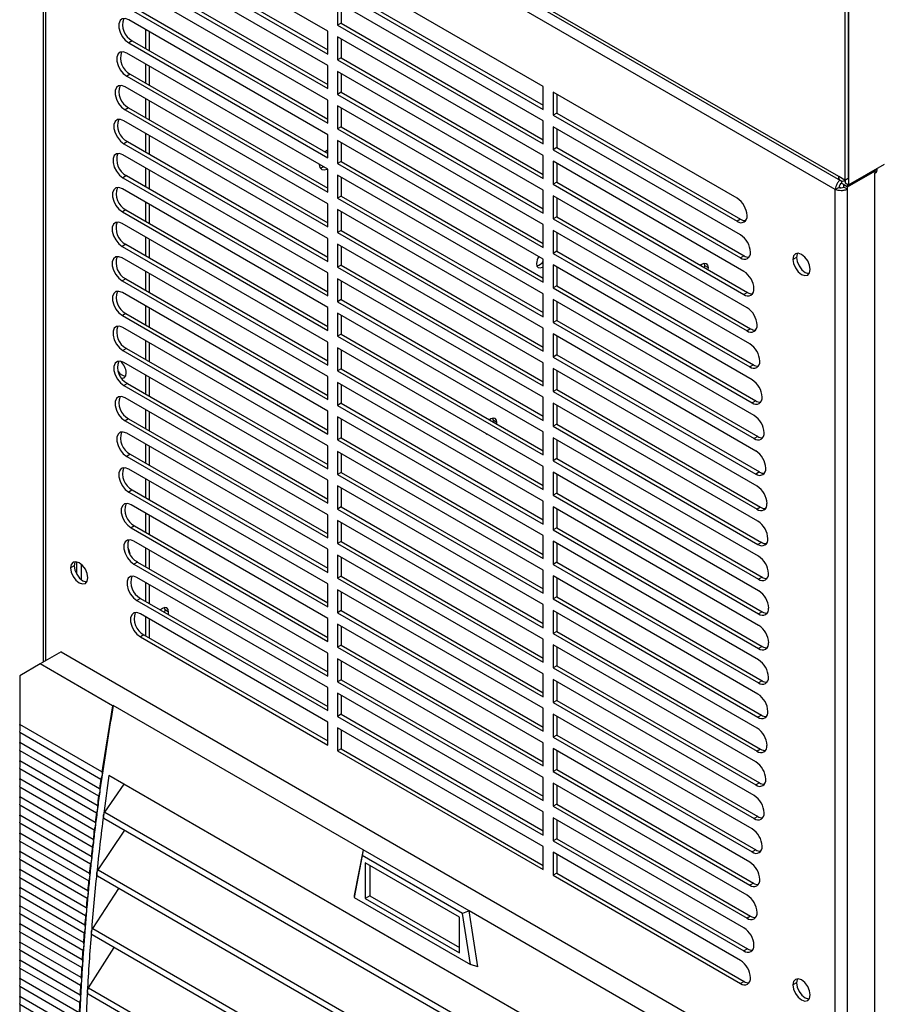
# Model space of a CAD drawing. Header units: millimetres. Extents: x 0 to 1956, y 0 to 1511.
# Tile 11 of 14: x 1628 to 1763, y 1078 to 1234. Entities that reach past the tile are written whole.
import ezdxf

# ---------------------------------------------------------------- set-up
doc = ezdxf.new("R2010")
doc.units = ezdxf.units.MM
doc.header["$LTSCALE"] = 7

msp = doc.modelspace()

# ---------------------------------------------------------------- linework, layer by layer
for p, q in [((1756.98, 1208.82), (1631.55, 1281.22)), ((1631.83, 1280.6), (1757.26, 1208.19)), ((1631.6, 1279.25), (1631.6, 1132.31)), ((1756.44, 1206.81), (1631.99, 1278.65)), ((1631.99, 1278.65), (1631.99, 1132.53)), ((1676.45, 1231.76), (1646.38, 1249.12)), ((1646.95, 1245.82), (1676.45, 1228.78)), ((1646.38, 1245.49), (1676.45, 1228.13)), ((1676.45, 1226.32), (1645.89, 1243.96)), ((1710.41, 1223.04), (1678.02, 1241.74)), ((1645.89, 1240.33), (1676.45, 1222.69)), ((1646.46, 1240.65), (1676.45, 1223.34)), ((1676.45, 1220.87), (1645.46, 1238.76)), ((1678.02, 1238.11), (1710.41, 1219.41)), ((1678.59, 1238.44), (1710.41, 1220.07)), ((1757.94, 1238.79), (1757.94, 1208.26)), ((1758.5, 1239.12), (1758.5, 1208.59)), ((1758.55, 1239.15), (1758.55, 1207.51)), ((1645.46, 1235.13), (1676.45, 1217.24)), ((1646.03, 1235.46), (1676.45, 1217.89)), ((1678.02, 1236.3), (1678.02, 1232.67)), ((1710.41, 1217.6), (1678.02, 1236.3)), ((1678.59, 1235.97), (1678.59, 1232.99)), ((1676.45, 1215.43), (1645.09, 1233.53)), ((1647.74, 1232), (1647.74, 1229.03)), ((1678.59, 1232.99), (1678.02, 1232.67)), ((1678.02, 1232.67), (1710.41, 1213.97)), ((1678.59, 1232.99), (1710.41, 1214.62)), ((1648.3, 1231.68), (1648.3, 1228.7)), ((1676.45, 1228.13), (1676.45, 1231.76)), ((1678.02, 1230.85), (1678.02, 1227.22)), ((1710.41, 1212.16), (1678.02, 1230.85)), ((1678.59, 1230.53), (1678.59, 1227.55)), ((1645.66, 1230.23), (1645.09, 1229.9)), ((1645.09, 1229.9), (1676.45, 1211.8)), ((1645.66, 1230.23), (1676.45, 1212.45)), ((1676.45, 1209.98), (1644.78, 1228.27)), ((1678.59, 1227.55), (1678.02, 1227.22)), ((1678.02, 1227.22), (1710.41, 1208.53)), ((1678.59, 1227.55), (1710.41, 1209.18)), ((1647.74, 1226.56), (1647.74, 1223.58)), ((1648.3, 1226.23), (1648.3, 1223.25)), ((1676.45, 1222.69), (1676.45, 1226.32)), ((1645.34, 1224.96), (1644.78, 1224.64)), ((1644.78, 1224.64), (1676.45, 1206.35)), ((1645.34, 1224.96), (1676.45, 1207.01)), ((1678.02, 1225.41), (1678.02, 1221.78)), ((1710.41, 1206.71), (1678.02, 1225.41)), ((1678.59, 1225.08), (1678.59, 1222.11)), ((1676.45, 1204.54), (1644.52, 1222.97)), ((1710.41, 1219.41), (1710.41, 1223.04)), ((1647.74, 1221.11), (1647.74, 1218.14)), ((1678.59, 1222.11), (1678.02, 1221.78)), ((1678.02, 1221.78), (1710.41, 1203.08)), ((1678.59, 1222.11), (1710.41, 1203.73)), ((1740.96, 1205.41), (1711.98, 1222.14)), ((1711.98, 1222.14), (1711.98, 1218.51)), ((1712.55, 1221.81), (1712.55, 1218.83)), ((1645.08, 1219.67), (1644.52, 1219.34)), ((1645.08, 1219.67), (1676.45, 1201.56)), ((1648.3, 1220.79), (1648.3, 1217.81)), ((1676.45, 1217.24), (1676.45, 1220.87)), ((1710.41, 1201.27), (1678.02, 1219.96)), ((1678.02, 1219.96), (1678.02, 1216.33)), ((1678.59, 1219.64), (1678.59, 1216.66)), ((1644.52, 1219.34), (1676.45, 1200.91)), ((1712.55, 1218.83), (1711.98, 1218.51)), ((1711.98, 1218.51), (1740.96, 1201.78)), ((1712.55, 1218.83), (1741.53, 1202.1)), ((1676.45, 1199.09), (1644.32, 1217.64)), ((1678.59, 1216.66), (1678.02, 1216.33)), ((1678.59, 1216.66), (1710.41, 1198.29)), ((1710.41, 1213.97), (1710.41, 1217.6)), ((1741.5, 1199.65), (1711.98, 1216.69)), ((1711.98, 1216.69), (1711.98, 1213.06)), ((1712.55, 1216.37), (1712.55, 1213.39)), ((1647.74, 1215.67), (1647.74, 1212.69)), ((1648.3, 1215.34), (1648.3, 1212.37)), ((1676.45, 1211.8), (1676.45, 1215.43)), ((1678.02, 1216.33), (1710.41, 1197.64)), ((1644.88, 1214.34), (1644.32, 1214.01)), ((1644.32, 1214.01), (1676.45, 1195.46)), ((1644.88, 1214.34), (1676.45, 1196.12)), ((1678.02, 1214.52), (1678.02, 1210.89)), ((1710.41, 1195.82), (1678.02, 1214.52)), ((1678.59, 1214.19), (1678.59, 1211.22)), ((1712.55, 1213.39), (1711.98, 1213.06)), ((1712.55, 1213.39), (1742.07, 1196.35)), ((1676.45, 1193.65), (1644.18, 1212.28)), ((1710.41, 1208.53), (1710.41, 1212.16)), ((1711.98, 1213.06), (1741.5, 1196.02)), ((1647.74, 1210.22), (1647.74, 1207.25)), ((1678.59, 1211.22), (1678.02, 1210.89)), ((1678.02, 1210.89), (1710.41, 1192.19)), ((1678.59, 1211.22), (1710.41, 1192.85)), ((1742.05, 1193.89), (1711.98, 1211.25)), ((1711.98, 1211.25), (1711.98, 1207.62)), ((1712.55, 1210.92), (1712.55, 1207.95)), ((1758.55, 1207.51), (1764.22, 1210.78)), ((1644.74, 1208.98), (1644.18, 1208.65)), ((1644.18, 1208.65), (1676.45, 1190.02)), ((1644.74, 1208.98), (1676.45, 1190.67)), ((1648.3, 1209.9), (1648.3, 1206.92)), ((1676.45, 1206.35), (1676.45, 1209.98)), ((1678.02, 1209.08), (1678.02, 1205.45)), ((1710.41, 1190.38), (1678.02, 1209.08)), ((1678.59, 1208.75), (1678.59, 1205.77)), ((1757.94, 1208.26), (1756.98, 1208.82)), ((1757.94, 1208.26), (1758.5, 1208.59)), ((1758.35, 1207.26), (1762.68, 1209.76)), ((1758.35, 1207.2), (1762.68, 1209.7)), ((1762.63, 1209.73), (1762.68, 1209.7)), ((1762.68, 1209.89), (1762.68, 1209.76)), ((1762.68, 1209.7), (1762.68, 1209.35)), ((1762.68, 921.1), (1762.68, 1209.35)), ((1712.55, 1207.95), (1711.98, 1207.62)), ((1711.98, 1207.62), (1742.05, 1190.26)), ((1712.55, 1207.95), (1742.61, 1190.59)), ((1756.44, 1206.81), (1757, 1207.13)), ((1757.22, 1207.08), (1757.02, 1207.19)), ((1757.44, 1208.16), (1757.44, 1207.79)), ((1757.44, 1207.79), (1758.35, 1207.26)), ((1757.79, 1207.53), (1757.84, 1207.56)), ((1757.79, 1207.18), (1757.79, 1207.53)), ((1757.79, 1207.53), (1758.35, 1207.2)), ((1758.35, 1206.86), (1757.79, 1207.18)), ((1757.84, 1208.21), (1757.99, 1208.12)), ((1757.94, 1208.26), (1757.99, 1208.29)), ((1757.94, 1208.26), (1757.94, 1208.26)), ((1757.99, 1208.29), (1757.99, 1207.84)), ((1757.99, 1207.84), (1758.55, 1207.51)), ((1758.35, 1207.63), (1758.35, 1207.26)), ((1758.35, 1206.86), (1758.35, 1207.2)), ((1676.45, 1188.21), (1644.09, 1206.89)), ((1678.59, 1205.77), (1678.02, 1205.45)), ((1678.59, 1205.77), (1710.41, 1187.4)), ((1710.41, 1203.08), (1710.41, 1206.71)), ((1742.54, 1188.16), (1711.98, 1205.8)), ((1711.98, 1205.8), (1711.98, 1202.17)), ((1712.55, 1205.48), (1712.55, 1202.5)), ((1756.44, 918.66), (1756.44, 1206.81)), ((1758.35, 918.61), (1758.35, 1206.86)), ((1647.74, 1204.78), (1647.74, 1201.8)), ((1648.3, 1204.45), (1648.3, 1201.48)), ((1676.45, 1200.91), (1676.45, 1204.54)), ((1678.02, 1205.45), (1710.41, 1186.75)), ((1644.66, 1203.58), (1644.09, 1203.26)), ((1644.09, 1203.26), (1676.45, 1184.58)), ((1644.66, 1203.58), (1676.45, 1185.23)), ((1678.02, 1203.63), (1678.02, 1200)), ((1710.41, 1184.93), (1678.02, 1203.63)), ((1678.59, 1203.3), (1678.59, 1200.33)), ((1712.55, 1202.5), (1711.98, 1202.17)), ((1712.55, 1202.5), (1743.1, 1184.86)), ((1676.45, 1182.76), (1644.06, 1201.46)), ((1710.41, 1197.64), (1710.41, 1201.27)), ((1711.98, 1202.17), (1742.54, 1184.53)), ((1741.53, 1202.1), (1740.96, 1201.78)), ((1647.74, 1199.34), (1647.74, 1196.36)), ((1678.59, 1200.33), (1678.02, 1200)), ((1678.02, 1200), (1710.41, 1181.3)), ((1678.59, 1200.33), (1710.41, 1181.96)), ((1742.97, 1182.47), (1711.98, 1200.36)), ((1711.98, 1200.36), (1711.98, 1196.73)), ((1712.55, 1200.03), (1712.55, 1197.06)), ((1644.63, 1198.16), (1644.06, 1197.83)), ((1644.06, 1197.83), (1676.45, 1179.13)), ((1644.63, 1198.16), (1676.45, 1179.78)), ((1648.3, 1199.01), (1648.3, 1196.03)), ((1676.45, 1195.46), (1676.45, 1199.09)), ((1678.02, 1198.19), (1678.02, 1194.56)), ((1710.41, 1179.49), (1678.02, 1198.19)), ((1678.59, 1197.86), (1678.59, 1194.88)), ((1712.55, 1197.06), (1711.98, 1196.73)), ((1711.98, 1196.73), (1742.97, 1178.84)), ((1712.55, 1197.06), (1743.53, 1179.17)), ((1742.07, 1196.35), (1741.5, 1196.02)), ((1676.45, 1177.32), (1644.06, 1196.01)), ((1678.59, 1194.88), (1678.02, 1194.56)), ((1678.59, 1194.88), (1710.41, 1176.51)), ((1710.41, 1192.19), (1710.41, 1195.82)), ((1743.34, 1176.81), (1711.98, 1194.92)), ((1711.98, 1194.92), (1711.98, 1191.29)), ((1735.76, 1195.18), (1735.82, 1194.81)), ((1735.82, 1194.81), (1735.79, 1194.52)), ((1735.82, 1194.81), (1736.39, 1194.48)), ((1750.34, 1196.1), (1749.78, 1195.77)), ((1647.74, 1193.89), (1647.74, 1190.92)), ((1648.3, 1193.57), (1648.3, 1190.59)), ((1676.45, 1190.02), (1676.45, 1193.65)), ((1678.02, 1194.56), (1710.41, 1175.86)), ((1712.55, 1194.59), (1712.55, 1191.61)), ((1736.39, 1194.48), (1736.36, 1194.2)), ((1644.63, 1192.71), (1644.06, 1192.38)), ((1644.06, 1192.38), (1676.45, 1173.69)), ((1644.63, 1192.71), (1676.45, 1174.34)), ((1678.02, 1192.74), (1678.02, 1189.11)), ((1710.41, 1174.05), (1678.02, 1192.74)), ((1678.59, 1192.42), (1678.59, 1189.44)), ((1712.55, 1191.61), (1711.98, 1191.29)), ((1712.55, 1191.61), (1743.9, 1173.51)), ((1676.45, 1171.87), (1644.09, 1190.55)), ((1710.41, 1186.75), (1710.41, 1190.38)), ((1711.98, 1191.29), (1743.34, 1173.18)), ((1742.61, 1190.59), (1742.05, 1190.26)), ((1647.74, 1188.45), (1647.74, 1185.47)), ((1678.59, 1189.44), (1678.02, 1189.11)), ((1678.02, 1189.11), (1710.41, 1170.42)), ((1678.59, 1189.44), (1710.41, 1171.07)), ((1743.65, 1171.19), (1711.98, 1189.47)), ((1711.98, 1189.47), (1711.98, 1185.84)), ((1712.55, 1189.14), (1712.55, 1186.17)), ((1644.66, 1187.25), (1644.09, 1186.92)), ((1644.09, 1186.92), (1676.45, 1168.24)), ((1644.66, 1187.25), (1676.45, 1168.9)), ((1648.3, 1188.12), (1648.3, 1185.14)), ((1676.45, 1184.58), (1676.45, 1188.21)), ((1678.02, 1187.3), (1678.02, 1183.67)), ((1710.41, 1168.6), (1678.02, 1187.3)), ((1678.59, 1186.97), (1678.59, 1184)), ((1712.55, 1186.17), (1711.98, 1185.84)), ((1711.98, 1185.84), (1743.65, 1167.56)), ((1712.55, 1186.17), (1744.22, 1167.88)), ((1676.45, 1166.43), (1644.18, 1185.06)), ((1678.59, 1184), (1678.02, 1183.67)), ((1678.59, 1184), (1710.41, 1165.62)), ((1710.41, 1181.3), (1710.41, 1184.93)), ((1743.91, 1165.59), (1711.98, 1184.03)), ((1711.98, 1184.03), (1711.98, 1180.4)), ((1743.1, 1184.86), (1742.54, 1184.53)), ((1647.74, 1183), (1647.74, 1180.03)), ((1648.3, 1182.68), (1648.3, 1179.7)), ((1676.45, 1179.13), (1676.45, 1182.76)), ((1678.02, 1183.67), (1710.41, 1164.97)), ((1712.55, 1183.7), (1712.55, 1180.72)), ((1644.74, 1181.76), (1644.18, 1181.43)), ((1644.18, 1181.43), (1676.45, 1162.8)), ((1644.74, 1181.76), (1676.45, 1163.45)), ((1710.41, 1163.16), (1678.02, 1181.85)), ((1678.02, 1181.85), (1678.02, 1178.22)), ((1678.59, 1181.53), (1678.59, 1178.55)), ((1712.55, 1180.72), (1711.98, 1180.4)), ((1712.55, 1180.72), (1744.48, 1162.29)), ((1676.45, 1160.98), (1644.32, 1179.53)), ((1710.41, 1175.86), (1710.41, 1179.49)), ((1711.98, 1180.4), (1743.91, 1161.96)), ((1743.53, 1179.17), (1742.97, 1178.84)), ((1647.74, 1177.56), (1647.74, 1174.58)), ((1678.59, 1178.55), (1678.02, 1178.22)), ((1678.02, 1178.22), (1710.41, 1159.53)), ((1678.59, 1178.55), (1710.41, 1160.18)), ((1744.11, 1160.03), (1711.98, 1178.58)), ((1711.98, 1178.58), (1711.98, 1174.95)), ((1712.55, 1178.26), (1712.55, 1175.28)), ((1644.88, 1176.23), (1644.32, 1175.9)), ((1644.88, 1176.23), (1676.45, 1158.01)), ((1648.3, 1177.23), (1648.3, 1174.26)), ((1676.45, 1173.69), (1676.45, 1177.32)), ((1710.41, 1157.71), (1678.02, 1176.41)), ((1678.02, 1176.41), (1678.02, 1172.78)), ((1678.59, 1176.08), (1678.59, 1173.11)), ((1644.32, 1175.9), (1676.45, 1157.35)), ((1712.55, 1175.28), (1711.98, 1174.95)), ((1711.98, 1174.95), (1744.11, 1156.4)), ((1712.55, 1175.28), (1744.68, 1156.73)), ((1676.45, 1155.54), (1644.52, 1173.97)), ((1678.59, 1173.11), (1678.02, 1172.78)), ((1678.59, 1173.11), (1710.41, 1154.74)), ((1710.41, 1170.42), (1710.41, 1174.05)), ((1744.25, 1154.51), (1711.98, 1173.14)), ((1711.98, 1173.14), (1711.98, 1169.51)), ((1743.9, 1173.51), (1743.34, 1173.18)), ((1647.74, 1172.11), (1647.74, 1169.14)), ((1648.3, 1171.79), (1648.3, 1168.81)), ((1676.45, 1168.24), (1676.45, 1171.87)), ((1678.02, 1172.78), (1710.41, 1154.08)), ((1712.55, 1172.81), (1712.55, 1169.84)), ((1645.08, 1170.67), (1644.52, 1170.34)), ((1644.52, 1170.34), (1676.45, 1151.91)), ((1645.08, 1170.67), (1676.45, 1152.56)), ((1710.41, 1152.27), (1678.02, 1170.97)), ((1678.02, 1170.97), (1678.02, 1167.34)), ((1678.59, 1170.64), (1678.59, 1167.66)), ((1702.56, 1170.41), (1702.49, 1170.78)), ((1702.54, 1170.17), (1702.56, 1170.41)), ((1703.12, 1170.08), (1702.56, 1170.41)), ((1703.1, 1169.84), (1703.12, 1170.08)), ((1712.55, 1169.84), (1711.98, 1169.51)), ((1712.55, 1169.84), (1744.82, 1151.2)), ((1676.45, 1150.1), (1644.78, 1168.38)), ((1710.41, 1164.97), (1710.41, 1168.6)), ((1711.98, 1169.51), (1744.25, 1150.88)), ((1678.59, 1167.66), (1678.02, 1167.34)), ((1678.02, 1167.34), (1710.41, 1148.64)), ((1678.59, 1167.66), (1710.41, 1149.29)), ((1744.34, 1149.01), (1711.98, 1167.69)), ((1711.98, 1167.69), (1711.98, 1164.06)), ((1712.55, 1167.37), (1712.55, 1164.39)), ((1744.22, 1167.88), (1743.65, 1167.56)), ((1647.74, 1166.67), (1647.74, 1163.69)), ((1648.3, 1166.34), (1648.3, 1163.37)), ((1676.45, 1162.8), (1676.45, 1166.43)), ((1710.41, 1146.82), (1678.02, 1165.52)), ((1678.02, 1165.52), (1678.02, 1161.89)), ((1678.59, 1165.19), (1678.59, 1162.22)), ((1645.34, 1165.08), (1644.78, 1164.75)), ((1644.78, 1164.75), (1676.45, 1146.47)), ((1645.34, 1165.08), (1676.45, 1147.12)), ((1712.55, 1164.39), (1711.98, 1164.06)), ((1711.98, 1164.06), (1744.34, 1145.38)), ((1712.55, 1164.39), (1744.91, 1145.71)), ((1676.45, 1144.65), (1645.09, 1162.75)), ((1678.59, 1162.22), (1678.02, 1161.89)), ((1678.59, 1162.22), (1710.41, 1143.85)), ((1710.41, 1159.53), (1710.41, 1163.16)), ((1711.98, 1162.25), (1711.98, 1158.62)), ((1744.37, 1143.55), (1711.98, 1162.25)), ((1744.48, 1162.29), (1743.91, 1161.96)), ((1647.74, 1161.23), (1647.74, 1158.25)), ((1648.3, 1160.9), (1648.3, 1157.92)), ((1676.45, 1157.35), (1676.45, 1160.98)), ((1678.02, 1161.89), (1710.41, 1143.19)), ((1712.55, 1161.92), (1712.55, 1158.95)), ((1645.66, 1159.45), (1645.09, 1159.12)), ((1645.09, 1159.12), (1676.45, 1141.02)), ((1645.66, 1159.45), (1676.45, 1141.67)), ((1710.41, 1141.38), (1678.02, 1160.08)), ((1678.02, 1160.08), (1678.02, 1156.45)), ((1678.59, 1159.75), (1678.59, 1156.77)), ((1712.55, 1158.95), (1711.98, 1158.62)), ((1712.55, 1158.95), (1744.93, 1140.25)), ((1710.41, 1154.08), (1710.41, 1157.71)), ((1711.98, 1158.62), (1744.37, 1139.92)), ((1676.45, 1139.21), (1645.46, 1157.09)), ((1678.59, 1156.77), (1678.02, 1156.45)), ((1678.02, 1156.45), (1710.41, 1137.75)), ((1678.59, 1156.77), (1710.41, 1138.4)), ((1711.98, 1156.81), (1711.98, 1153.18)), ((1744.37, 1138.11), (1711.98, 1156.81)), ((1712.55, 1156.48), (1712.55, 1153.5)), ((1744.68, 1156.73), (1744.11, 1156.4)), ((1647.74, 1155.78), (1647.74, 1152.81)), ((1648.3, 1155.46), (1648.3, 1152.48)), ((1676.45, 1151.91), (1676.45, 1155.54)), ((1710.41, 1135.94), (1678.02, 1154.63)), ((1678.02, 1154.63), (1678.02, 1151)), ((1678.59, 1154.31), (1678.59, 1151.33)), ((1646.03, 1153.79), (1645.46, 1153.47)), ((1645.46, 1153.47), (1676.45, 1135.58)), ((1646.03, 1153.79), (1676.45, 1136.23)), ((1712.55, 1153.5), (1711.98, 1153.18)), ((1711.98, 1153.18), (1744.37, 1134.48)), ((1712.55, 1153.5), (1744.93, 1134.81)), ((1676.45, 1133.76), (1645.89, 1151.4)), ((1678.59, 1151.33), (1678.02, 1151)), ((1678.59, 1151.33), (1710.41, 1132.96)), ((1710.41, 1148.64), (1710.41, 1152.27)), ((1711.98, 1151.36), (1711.98, 1147.73)), ((1744.34, 1132.68), (1711.98, 1151.36)), ((1744.82, 1151.2), (1744.25, 1150.88)), ((1647.74, 1150.34), (1647.74, 1147.36)), ((1648.3, 1150.01), (1648.3, 1147.03)), ((1676.45, 1146.47), (1676.45, 1150.1)), ((1678.02, 1151), (1710.41, 1132.31)), ((1712.55, 1151.03), (1712.55, 1148.06)), ((1636.88, 1148.13), (1636.88, 1146.19)), ((1646.46, 1148.1), (1645.89, 1147.77)), ((1646.46, 1148.1), (1676.45, 1130.79)), ((1710.41, 1130.49), (1678.02, 1149.19)), ((1678.02, 1149.19), (1678.02, 1145.56)), ((1678.59, 1148.86), (1678.59, 1145.89)), ((1636.5, 1147.51), (1635.93, 1147.18)), ((1637.66, 1145.28), (1637.66, 1147.69)), ((1645.89, 1147.77), (1676.45, 1130.13)), ((1710.41, 1143.19), (1710.41, 1146.82)), ((1712.55, 1148.06), (1711.98, 1147.73)), ((1711.98, 1147.73), (1744.34, 1129.05)), ((1712.55, 1148.06), (1744.91, 1129.38)), ((1676.45, 1128.32), (1646.38, 1145.68)), ((1678.59, 1145.89), (1678.02, 1145.56)), ((1678.02, 1145.56), (1710.41, 1126.86)), ((1678.59, 1145.89), (1710.41, 1127.51)), ((1711.98, 1145.92), (1711.98, 1142.29)), ((1744.25, 1127.29), (1711.98, 1145.92)), ((1712.55, 1145.59), (1712.55, 1142.61)), ((1744.91, 1145.71), (1744.34, 1145.38)), ((1647.74, 1144.89), (1647.74, 1141.92)), ((1648.3, 1144.57), (1648.3, 1141.59)), ((1676.45, 1141.02), (1676.45, 1144.65)), ((1710.41, 1125.05), (1678.02, 1143.74)), ((1678.02, 1143.74), (1678.02, 1140.11)), ((1678.59, 1143.42), (1678.59, 1140.44)), ((1646.95, 1142.37), (1646.38, 1142.05)), ((1646.38, 1142.05), (1676.45, 1124.69)), ((1646.95, 1142.37), (1676.45, 1125.34)), ((1712.55, 1142.61), (1711.98, 1142.29)), ((1711.98, 1142.29), (1744.25, 1123.66)), ((1712.55, 1142.61), (1744.82, 1123.98)), ((1650.83, 1140.55), (1650.76, 1140.91)), ((1650.78, 1140.16), (1650.83, 1140.55)), ((1651.39, 1140.22), (1650.83, 1140.55)), ((1678.59, 1140.44), (1678.02, 1140.11)), ((1678.59, 1140.44), (1710.41, 1122.07)), ((1710.41, 1137.75), (1710.41, 1141.38)), ((1711.98, 1140.47), (1711.98, 1136.84)), ((1744.11, 1121.92), (1711.98, 1140.47)), ((1676.45, 1122.87), (1646.93, 1139.92)), ((1647.74, 1139.45), (1647.74, 1136.47)), ((1648.3, 1139.12), (1648.3, 1136.15)), ((1651.34, 1139.84), (1651.39, 1140.22)), ((1676.45, 1135.58), (1676.45, 1139.21)), ((1678.02, 1140.11), (1710.41, 1121.42)), ((1712.55, 1140.15), (1712.55, 1137.17)), ((1744.93, 1140.25), (1744.37, 1139.92)), ((1710.41, 1119.6), (1678.02, 1138.3)), ((1678.02, 1138.3), (1678.02, 1134.67)), ((1678.59, 1137.97), (1678.59, 1135)), ((1647.49, 1136.61), (1646.93, 1136.29)), ((1646.93, 1136.29), (1676.45, 1119.24)), ((1647.49, 1136.61), (1676.45, 1119.9)), ((1710.41, 1132.31), (1710.41, 1135.94)), ((1712.55, 1137.17), (1711.98, 1136.84)), ((1711.98, 1136.84), (1744.11, 1118.29)), ((1712.55, 1137.17), (1744.68, 1118.62)), ((1678.59, 1135), (1678.02, 1134.67)), ((1678.02, 1134.67), (1710.41, 1115.97)), ((1678.59, 1135), (1710.41, 1116.63)), ((1711.98, 1135.03), (1711.98, 1131.4)), ((1743.91, 1116.59), (1711.98, 1135.03)), ((1712.55, 1134.7), (1712.55, 1131.73)), ((1744.93, 1134.81), (1744.37, 1134.48)), ((1634.45, 1133.95), (1631.13, 1132.04)), ((1634.45, 1133.95), (1752.75, 1065.66)), ((1676.45, 1130.13), (1676.45, 1133.76)), ((1710.41, 1114.16), (1678.02, 1132.86)), ((1678.02, 1132.86), (1678.02, 1129.23)), ((1631.13, 1132.04), (1627.91, 1130.18)), ((1642.56, 1125.44), (1631.13, 1132.04)), ((1678.59, 1132.53), (1678.59, 1129.55)), ((1712.55, 1131.73), (1711.98, 1131.4)), ((1711.98, 1131.4), (1743.91, 1112.97)), ((1712.55, 1131.73), (1744.48, 1113.29)), ((1627.91, 1130.18), (1627.91, 1122.51)), ((1678.59, 1129.55), (1678.02, 1129.23)), ((1678.59, 1129.55), (1710.41, 1111.18)), ((1710.41, 1126.86), (1710.41, 1130.49)), ((1711.98, 1129.58), (1711.98, 1125.95)), ((1743.65, 1111.3), (1711.98, 1129.58)), ((1676.45, 1124.69), (1676.45, 1128.32)), ((1678.02, 1129.23), (1710.41, 1110.53)), ((1712.55, 1129.26), (1712.55, 1126.28)), ((1744.91, 1129.38), (1744.34, 1129.05)), ((1710.41, 1108.71), (1678.02, 1127.41)), ((1678.02, 1127.41), (1678.02, 1123.78)), ((1678.59, 1127.08), (1678.59, 1124.11)), ((1642.56, 1125.44), (1642.66, 1125.5)), ((1682.03, 1102.77), (1642.66, 1125.5)), ((1710.41, 1121.42), (1710.41, 1125.05)), ((1712.55, 1126.28), (1711.98, 1125.95)), ((1711.98, 1125.95), (1743.65, 1107.67)), ((1712.55, 1126.28), (1744.22, 1108)), ((1678.59, 1124.11), (1678.02, 1123.78)), ((1678.02, 1123.78), (1710.41, 1105.08)), ((1678.59, 1124.11), (1710.41, 1105.74)), ((1711.98, 1124.14), (1711.98, 1120.51)), ((1743.34, 1106.04), (1711.98, 1124.14)), ((1712.55, 1123.81), (1712.55, 1120.84)), ((1744.82, 1123.98), (1744.25, 1123.66)), ((1640.88, 1115.02), (1627.91, 1122.51)), ((1676.45, 1119.24), (1676.45, 1122.87)), ((1710.41, 1103.27), (1678.02, 1121.97)), ((1678.02, 1121.97), (1678.02, 1118.34)), ((1627.91, 1121.28), (1640.71, 1113.89)), ((1627.91, 1121.28), (1627.91, 1119.65)), ((1678.59, 1121.64), (1678.59, 1118.66)), ((1712.55, 1120.84), (1711.98, 1120.51)), ((1711.98, 1120.51), (1743.34, 1102.41)), ((1712.55, 1120.84), (1743.9, 1102.73)), ((1640.5, 1112.38), (1627.91, 1119.65)), ((1678.59, 1118.66), (1678.02, 1118.34)), ((1678.59, 1118.66), (1710.41, 1100.29)), ((1710.41, 1115.97), (1710.41, 1119.6)), ((1711.98, 1118.7), (1711.98, 1115.07)), ((1742.97, 1100.81), (1711.98, 1118.7)), ((1744.68, 1118.62), (1744.11, 1118.29)), ((1627.91, 1118.42), (1640.35, 1111.24)), ((1627.91, 1118.42), (1627.91, 1116.79)), ((1678.02, 1118.34), (1710.41, 1099.64)), ((1712.55, 1118.37), (1712.55, 1115.39)), ((1640.14, 1109.73), (1627.91, 1116.79)), ((1627.91, 1115.56), (1640, 1108.58)), ((1627.91, 1115.56), (1627.91, 1113.93)), ((1738.79, 1058.57), (1641.97, 1114.46)), ((1710.41, 1110.53), (1710.41, 1114.16)), ((1712.55, 1115.39), (1711.98, 1115.07)), ((1711.98, 1115.07), (1742.97, 1097.18)), ((1712.55, 1115.39), (1743.53, 1097.5)), ((1639.81, 1107.07), (1627.91, 1113.93)), ((1627.91, 1112.7), (1639.67, 1105.92)), ((1627.91, 1112.7), (1627.91, 1111.08)), ((1641.34, 1108.68), (1644.38, 1113.07)), ((1711.98, 1113.25), (1711.98, 1109.62)), ((1742.54, 1095.61), (1711.98, 1113.25)), ((1712.55, 1112.92), (1712.55, 1109.95)), ((1744.48, 1113.29), (1743.91, 1112.97)), ((1639.49, 1104.39), (1627.91, 1111.08)), ((1627.91, 1109.84), (1639.35, 1103.24)), ((1627.91, 1109.84), (1627.91, 1108.22)), ((1712.55, 1109.95), (1711.98, 1109.62)), ((1711.98, 1109.62), (1742.54, 1091.98)), ((1712.55, 1109.95), (1743.1, 1092.31)), ((1639.18, 1101.71), (1627.91, 1108.22)), ((1641.18, 1107.76), (1739.69, 1050.89)), ((1641.34, 1108.68), (1739.57, 1051.97)), ((1710.41, 1105.08), (1710.41, 1108.71)), ((1711.98, 1107.81), (1711.98, 1104.18)), ((1742.05, 1090.45), (1711.98, 1107.81)), ((1744.22, 1108), (1743.65, 1107.67)), ((1627.91, 1106.99), (1639.06, 1100.55)), ((1627.91, 1106.99), (1627.91, 1105.36)), ((1712.55, 1107.48), (1712.55, 1104.5)), ((1638.9, 1099.02), (1627.91, 1105.36)), ((1640.28, 1099.58), (1644.5, 1105.85)), ((1627.91, 1104.13), (1638.79, 1097.85)), ((1627.91, 1104.13), (1627.91, 1102.5)), ((1710.41, 1099.64), (1710.41, 1103.27)), ((1712.55, 1104.5), (1711.98, 1104.18)), ((1711.98, 1104.18), (1742.05, 1086.82)), ((1712.55, 1104.5), (1742.61, 1087.15)), ((1638.64, 1096.31), (1627.91, 1102.5)), ((1681.88, 1101.83), (1680.62, 1095.23)), ((1682.03, 1102.77), (1680.65, 1095.56)), ((1682.03, 1102.77), (1681.88, 1101.83)), ((1697.69, 1092.7), (1681.88, 1101.83)), ((1698.73, 1093.13), (1682.03, 1102.77)), ((1711.98, 1102.36), (1711.98, 1098.73)), ((1741.5, 1085.32), (1711.98, 1102.36)), ((1712.55, 1102.04), (1712.55, 1099.06)), ((1743.9, 1102.73), (1743.34, 1102.41)), ((1627.91, 1101.27), (1638.53, 1095.14)), ((1627.91, 1101.27), (1627.91, 1099.64)), ((1697.21, 1092.12), (1682.36, 1100.69)), ((1682.36, 1100.69), (1682.36, 1095.09)), ((1683.1, 1100.26), (1683.1, 1095.52)), ((1638.39, 1093.6), (1627.91, 1099.64)), ((1640.15, 1098.64), (1740.74, 1040.57)), ((1640.28, 1099.58), (1740.64, 1041.64)), ((1712.55, 1099.06), (1711.98, 1098.73)), ((1711.98, 1098.73), (1741.5, 1081.69)), ((1712.55, 1099.06), (1742.07, 1082.02)), ((1627.91, 1098.41), (1638.29, 1092.42)), ((1627.91, 1098.41), (1627.91, 1096.79)), ((1743.53, 1097.5), (1742.97, 1097.18)), ((1638.16, 1090.87), (1627.91, 1096.79)), ((1627.91, 1095.55), (1638.07, 1089.69)), ((1627.91, 1095.55), (1627.91, 1093.93)), ((1639.43, 1090.35), (1643.55, 1096.68)), ((1680.65, 1095.56), (1680.62, 1095.23)), ((1683.1, 1095.52), (1682.36, 1095.09)), ((1683.1, 1095.52), (1697.21, 1087.37)), ((1637.95, 1088.13), (1627.91, 1093.93)), ((1680.62, 1095.23), (1698.95, 1084.66)), ((1682.36, 1095.09), (1697.21, 1086.52)), ((1627.91, 1092.7), (1637.87, 1086.95)), ((1627.91, 1092.7), (1627.91, 1091.07)), ((1698.73, 1093.13), (1697.69, 1092.7)), ((1698.95, 1084.66), (1697.69, 1092.7)), ((1738.1, 1070.4), (1698.73, 1093.13)), ((1700.1, 1084.33), (1698.73, 1093.13)), ((1743.1, 1092.31), (1742.54, 1091.98)), ((1637.76, 1085.39), (1627.91, 1091.07)), ((1697.21, 1086.52), (1697.21, 1092.12)), ((1627.91, 1089.84), (1637.68, 1084.2)), ((1627.91, 1089.84), (1627.91, 1088.21)), ((1639.32, 1089.4), (1741.57, 1030.37)), ((1639.43, 1090.35), (1741.5, 1031.43)), ((1637.58, 1082.63), (1627.91, 1088.21)), ((1627.91, 1086.98), (1637.51, 1081.44)), ((1627.91, 1086.98), (1627.91, 1085.35)), ((1638.78, 1081.01), (1642.82, 1087.38)), ((1742.61, 1087.15), (1742.05, 1086.82)), ((1637.43, 1079.86), (1627.91, 1085.35)), ((1700.1, 1084.33), (1698.95, 1084.66)), ((1627.91, 1084.12), (1637.37, 1078.67)), ((1627.91, 1084.12), (1627.91, 1082.5)), ((1637.29, 1077.08), (1627.91, 1082.5)), ((1742.07, 1082.02), (1741.5, 1081.69)), ((1750.34, 1081.78), (1749.78, 1081.46)), ((1627.91, 1081.27), (1637.23, 1075.88)), ((1627.91, 1081.27), (1627.91, 1079.64)), ((1638.71, 1080.04), (1742.2, 1020.3)), ((1638.78, 1081.01), (1742.14, 1021.34)), ((1637.17, 1074.3), (1627.91, 1079.64)), ((1627.91, 1078.41), (1637.12, 1073.09)), ((1627.91, 1078.41), (1627.91, 1076.78))]:
    msp.add_line(p, q)
at = {"flags": 128}
for points in [[(1645.09, 1233.53), (1644.55, 1233.73), (1644.08, 1233.69), (1643.73, 1233.41), (1643.54, 1232.92), (1643.54, 1232.29), (1643.73, 1231.59), (1644.08, 1230.91), (1644.55, 1230.32), (1645.09, 1229.9)], [(1644.78, 1228.27), (1644.24, 1228.47), (1643.77, 1228.43), (1643.41, 1228.15), (1643.23, 1227.66), (1643.23, 1227.03), (1643.41, 1226.33), (1643.77, 1225.65), (1644.24, 1225.06), (1644.78, 1224.64)], [(1644.52, 1222.97), (1643.98, 1223.17), (1643.51, 1223.13), (1643.16, 1222.85), (1642.97, 1222.37), (1642.97, 1221.74), (1643.16, 1221.04), (1643.51, 1220.35), (1643.98, 1219.76), (1644.52, 1219.34)], [(1644.32, 1217.64), (1643.78, 1217.84), (1643.31, 1217.8), (1642.96, 1217.52), (1642.77, 1217.04), (1642.77, 1216.41), (1642.96, 1215.71), (1643.31, 1215.02), (1643.78, 1214.43), (1644.32, 1214.01)], [(1644.18, 1212.28), (1643.64, 1212.48), (1643.17, 1212.44), (1642.81, 1212.16), (1642.63, 1211.67), (1642.63, 1211.04), (1642.81, 1210.34), (1643.17, 1209.66), (1643.64, 1209.07), (1644.18, 1208.65)], [(1676.45, 1213.01), (1676.41, 1212.99), (1676.02, 1212.7)], [(1675.13, 1210.74), (1675.23, 1210.27), (1675.51, 1209.95), (1675.92, 1209.87), (1676.38, 1210.02)], [(1675.27, 1210.19), (1675.36, 1210.2), (1675.81, 1210.35)], [(1644.09, 1206.89), (1643.55, 1207.09), (1643.08, 1207.04), (1642.73, 1206.76), (1642.54, 1206.28), (1642.54, 1205.65), (1642.73, 1204.95), (1643.08, 1204.26), (1643.55, 1203.68), (1644.09, 1203.26)], [(1644.06, 1201.46), (1643.52, 1201.66), (1643.05, 1201.62), (1642.7, 1201.34), (1642.51, 1200.85), (1642.51, 1200.22), (1642.7, 1199.52), (1643.05, 1198.84), (1643.52, 1198.25), (1644.06, 1197.83)], [(1644.06, 1196.01), (1643.52, 1196.21), (1643.05, 1196.17), (1642.7, 1195.89), (1642.51, 1195.41), (1642.51, 1194.78), (1642.7, 1194.08), (1643.05, 1193.39), (1643.52, 1192.8), (1644.06, 1192.38)], [(1752.5, 1194.2), (1752.39, 1194.86), (1752.1, 1195.54), (1751.66, 1196.14), (1751.14, 1196.56), (1750.62, 1196.74), (1750.17, 1196.66), (1749.88, 1196.32), (1749.78, 1195.77)], [(1750.5, 1196.74), (1750.44, 1196.64), (1750.34, 1196.1)], [(1709.35, 1195.13), (1709.42, 1194.74), (1709.64, 1194.49), (1709.95, 1194.43), (1710.33, 1194.56), (1710.41, 1194.61)], [(1735.17, 1194.88), (1735.41, 1195.05), (1735.78, 1195.18), (1736.1, 1195.12), (1736.31, 1194.87), (1736.39, 1194.48)], [(1749.78, 1195.77), (1749.88, 1195.11), (1750.17, 1194.43), (1750.62, 1193.84), (1751.14, 1193.42), (1751.66, 1193.24), (1752.1, 1193.32), (1752.39, 1193.66), (1752.5, 1194.2)], [(1750.34, 1196.1), (1750.44, 1195.44), (1750.74, 1194.76), (1751.18, 1194.16), (1751.7, 1193.74), (1752.22, 1193.56), (1752.34, 1193.56)], [(1644.09, 1190.55), (1643.55, 1190.75), (1643.08, 1190.71), (1642.73, 1190.43), (1642.54, 1189.95), (1642.54, 1189.32), (1642.73, 1188.62), (1643.08, 1187.93), (1643.55, 1187.34), (1644.09, 1186.92)], [(1644.18, 1185.06), (1643.64, 1185.26), (1643.17, 1185.22), (1642.81, 1184.94), (1642.63, 1184.45), (1642.63, 1183.82), (1642.81, 1183.12), (1643.17, 1182.44), (1643.64, 1181.85), (1644.18, 1181.43)], [(1644.32, 1179.53), (1643.78, 1179.73), (1643.31, 1179.69), (1642.96, 1179.41), (1642.77, 1178.93), (1642.77, 1178.3), (1642.96, 1177.6), (1643.31, 1176.91), (1643.78, 1176.32), (1644.32, 1175.9)], [(1644, 1177.06), (1644.36, 1177.13), (1644.62, 1177.43), (1644.71, 1177.9)], [(1644.52, 1173.97), (1643.98, 1174.17), (1643.51, 1174.13), (1643.16, 1173.85), (1642.97, 1173.37), (1642.97, 1172.74), (1643.16, 1172.04), (1643.51, 1171.35), (1643.98, 1170.76), (1644.52, 1170.34)], [(1703.12, 1170.08), (1703.05, 1170.47), (1702.83, 1170.72), (1702.52, 1170.78), (1702.14, 1170.65), (1701.94, 1170.51)], [(1644.78, 1168.38), (1644.24, 1168.58), (1643.77, 1168.54), (1643.41, 1168.26), (1643.23, 1167.77), (1643.23, 1167.14), (1643.41, 1166.44), (1643.77, 1165.76), (1644.24, 1165.17), (1644.78, 1164.75)], [(1701.36, 1168.38), (1701.45, 1168.32), (1701.54, 1168.27)], [(1645.09, 1162.75), (1644.55, 1162.96), (1644.08, 1162.91), (1643.73, 1162.63), (1643.54, 1162.15), (1643.54, 1161.52), (1643.73, 1160.82), (1644.08, 1160.13), (1644.55, 1159.54), (1645.09, 1159.12)], [(1645.46, 1157.09), (1644.93, 1157.3), (1644.45, 1157.25), (1644.1, 1156.97), (1643.92, 1156.49), (1643.92, 1155.86), (1644.1, 1155.16), (1644.45, 1154.47), (1644.93, 1153.89), (1645.46, 1153.47)], [(1645.89, 1151.4), (1645.36, 1151.6), (1644.88, 1151.56), (1644.53, 1151.28), (1644.35, 1150.8), (1644.35, 1150.17), (1644.53, 1149.47), (1644.88, 1148.78), (1645.36, 1148.19), (1645.89, 1147.77)], [(1644.92, 1150.46), (1645.06, 1150.13), (1645.25, 1149.44)], [(1638.65, 1145.61), (1638.55, 1146.27), (1638.26, 1146.95), (1637.81, 1147.54), (1637.29, 1147.97), (1636.77, 1148.15), (1636.33, 1148.06), (1636.04, 1147.72), (1635.93, 1147.18)], [(1636.66, 1148.15), (1636.6, 1148.05), (1636.5, 1147.51)], [(1635.93, 1147.18), (1636.04, 1146.52), (1636.33, 1145.84), (1636.77, 1145.24), (1637.29, 1144.82), (1637.81, 1144.64), (1638.26, 1144.73), (1638.55, 1145.07), (1638.65, 1145.61)], [(1636.5, 1147.51), (1636.6, 1146.84), (1636.9, 1146.16), (1637.34, 1145.57), (1637.86, 1145.15), (1638.38, 1144.97), (1638.5, 1144.96)], [(1646.38, 1145.68), (1645.84, 1145.88), (1645.37, 1145.84), (1645.02, 1145.55), (1644.83, 1145.07), (1644.83, 1144.44), (1645.02, 1143.74), (1645.37, 1143.05), (1645.84, 1142.47), (1646.38, 1142.05)], [(1651.39, 1140.22), (1651.32, 1140.61), (1651.1, 1140.86), (1650.79, 1140.92), (1650.41, 1140.79), (1650.1, 1140.55)], [(1646.93, 1139.92), (1646.39, 1140.12), (1645.92, 1140.08), (1645.57, 1139.8), (1645.38, 1139.31), (1645.38, 1138.68), (1645.57, 1137.98), (1645.92, 1137.3), (1646.39, 1136.71), (1646.93, 1136.29)], [(1752.5, 1079.89), (1752.39, 1080.55), (1752.1, 1081.23), (1751.66, 1081.82), (1751.14, 1082.24), (1750.62, 1082.43), (1750.17, 1082.34), (1749.88, 1082), (1749.78, 1081.46)], [(1749.78, 1081.46), (1749.88, 1080.8), (1750.17, 1080.12), (1750.62, 1079.52), (1751.14, 1079.1), (1751.66, 1078.92), (1752.1, 1079.01), (1752.39, 1079.34), (1752.5, 1079.89)], [(1750.5, 1082.43), (1750.44, 1082.33), (1750.34, 1081.78)], [(1750.34, 1081.78), (1750.44, 1081.12), (1750.74, 1080.44), (1751.18, 1079.85), (1751.7, 1079.43), (1752.22, 1079.25), (1752.34, 1079.24)]]:
    msp.add_lwpolyline(points, dxfattribs=at)
for centre, radius, start, end in [((1647, 1232.76), 2.87, 160.0989, 242.1562), ((1646.68, 1227.5), 2.87, 160.0989, 242.1562), ((1646.42, 1222.21), 2.87, 160.0989, 242.1562), ((1646.22, 1216.88), 2.87, 160.0989, 242.1562), ((1646.08, 1211.51), 2.87, 160.0989, 242.1562), ((1757.56, 1208.72), 0.592, 170.786, 309.2033), ((1762.47, 1209.91), 0.595, 290.6438, 18.2557), ((1762.3, 1210.49), 0.827, 297.4691, 330.8145), ((1646, 1206.12), 2.87, 160.0989, 242.1562), ((1739.12, 1202.53), 3.42, 2.6055, 57.3945), ((1741.58, 1202.53), 0.971, 230.7967, 9.214), ((1645.97, 1200.69), 2.87, 160.0989, 242.1562), ((1742.25, 1203.23), 1.34, 237.2966, 273), ((1739.66, 1196.77), 3.42, 2.6055, 57.3945), ((1645.97, 1195.25), 2.87, 160.0989, 242.1562), ((1711.47, 1195.03), 2.12, 145.6475, 177.2762), ((1742.12, 1196.77), 0.971, 230.7967, 9.214), ((1742.79, 1197.47), 1.34, 237.2966, 273), ((1709.01, 1196.3), 1.6, 284.7427, 331.3946), ((1740.21, 1191.01), 3.42, 2.6055, 57.3945), ((1646, 1189.79), 2.87, 160.0989, 242.1562), ((1742.66, 1191.01), 0.971, 230.7967, 9.214), ((1743.34, 1191.71), 1.34, 237.2966, 273), ((1740.7, 1185.29), 3.42, 2.6055, 57.3945), ((1743.15, 1185.29), 0.971, 230.7967, 9.214), ((1646.08, 1184.29), 2.87, 160.0989, 242.1562), ((1743.82, 1185.99), 1.34, 237.2966, 273), ((1741.13, 1179.59), 3.42, 2.6055, 57.3945), ((1646.22, 1178.77), 2.87, 160.0989, 242.1562), ((1642.1, 1177.76), 2.61, 2.9927, 48.9116), ((1743.58, 1179.59), 0.971, 230.7967, 9.214), ((1744.25, 1180.29), 1.34, 237.2966, 273), ((1644.83, 1178.99), 1.63, 211.3164, 261.5351), ((1741.5, 1173.93), 3.42, 2.6055, 57.3945), ((1646.42, 1173.21), 2.87, 160.0989, 242.1562), ((1743.95, 1173.93), 0.971, 230.7967, 9.214), ((1744.63, 1174.63), 1.34, 237.2966, 273), ((1741.81, 1168.31), 3.42, 2.6055, 57.3945), ((1646.68, 1167.61), 2.87, 160.0989, 242.1562), ((1744.27, 1168.31), 0.971, 230.7967, 9.214), ((1744.94, 1169.01), 1.34, 237.2966, 273), ((1742.07, 1162.72), 3.42, 2.6055, 57.3945), ((1647, 1161.99), 2.87, 160.0989, 242.1562), ((1744.52, 1162.72), 0.971, 230.7967, 9.214), ((1745.2, 1163.41), 1.34, 237.2966, 273), ((1742.27, 1157.16), 3.42, 2.6055, 57.3945), ((1647.37, 1156.33), 2.87, 160.0989, 242.1562), ((1744.72, 1157.16), 0.971, 230.7967, 9.214), ((1745.4, 1157.85), 1.34, 237.2966, 273), ((1742.41, 1151.63), 3.42, 2.6055, 57.3945), ((1647.8, 1150.64), 2.87, 160.0989, 242.1562), ((1744.87, 1151.63), 0.971, 230.7967, 9.214), ((1745.54, 1152.33), 1.34, 237.2966, 273), ((1742.5, 1146.14), 3.42, 2.6055, 57.3945), ((1648.29, 1144.91), 2.87, 160.0989, 242.1562), ((1744.95, 1146.14), 0.971, 230.7967, 9.214), ((1745.63, 1146.83), 1.34, 237.2966, 273), ((1742.53, 1140.68), 3.42, 2.6055, 57.3945), ((1744.98, 1140.68), 0.971, 230.7967, 9.214), ((1648.83, 1139.15), 2.87, 160.0989, 242.1562), ((1745.66, 1141.37), 1.34, 237.2966, 273), ((1742.53, 1135.23), 3.42, 2.6055, 57.3945), ((1744.98, 1135.23), 0.971, 230.7967, 9.214), ((1745.66, 1135.93), 1.34, 237.2966, 273), ((1742.5, 1129.8), 3.42, 2.6055, 57.3945), ((1744.95, 1129.8), 0.971, 230.7967, 9.214), ((1745.63, 1130.5), 1.34, 237.2966, 273), ((1742.41, 1124.41), 3.42, 2.6055, 57.3945), ((1984.9, 1064.89), 347.66, 169.9693, 171.7084), ((1985.46, 1064.87), 348.12, 169.9701, 171.8014), ((1744.87, 1124.41), 0.971, 230.7967, 9.214), ((1745.54, 1125.11), 1.34, 237.2966, 273), ((1626.06, 1121.89), 1.95, 341.577, 18.423), ((1742.27, 1119.05), 3.42, 2.6055, 57.3945), ((1626.06, 1119.03), 1.95, 341.577, 18.423), ((1744.72, 1119.05), 0.971, 230.7967, 9.214), ((1745.4, 1119.74), 1.34, 237.2966, 273), ((1626.06, 1116.18), 1.95, 341.577, 18.423), ((1742.07, 1113.72), 3.42, 2.6055, 57.3945), ((1996.73, 1063.2), 359.52, 171.7939, 172.2193), ((1998.6, 1062.33), 360.42, 171.684, 172.7039), ((1626.06, 1113.32), 1.95, 341.577, 18.423), ((1996.63, 1063.14), 359.52, 171.8856, 172.1277), ((1744.52, 1113.72), 0.971, 230.7967, 9.214), ((1745.2, 1114.42), 1.34, 237.2966, 273), ((1626.06, 1110.46), 1.95, 341.577, 18.423), ((2001.03, 1062.54), 363.95, 172.3102, 172.5501), ((2001.12, 1062.6), 363.95, 172.2193, 172.6409), ((1741.81, 1108.42), 3.42, 2.6055, 57.3945), ((1626.06, 1107.6), 1.95, 341.577, 18.423), ((2005.46, 1061.97), 368.42, 172.7309, 172.9686), ((2005.56, 1062.02), 368.42, 172.6408, 173.0585), ((2011.49, 1060.7), 373.41, 172.7063, 174.1133), ((1744.27, 1108.42), 0.971, 230.7967, 9.214), ((1744.94, 1109.12), 1.34, 237.2966, 273), ((2010.02, 1061.48), 372.92, 173.0585, 173.4725), ((1626.06, 1104.74), 1.95, 341.577, 18.423), ((2009.92, 1061.42), 372.92, 173.1477, 173.3833), ((1741.5, 1103.16), 3.42, 2.6055, 57.3945), ((2014.43, 1060.91), 377.45, 173.5608, 173.7943), ((2014.53, 1060.96), 377.45, 173.4724, 173.8827), ((1743.95, 1103.16), 0.971, 230.7967, 9.214), ((1626.06, 1101.89), 1.95, 341.577, 18.423), ((1744.63, 1103.86), 1.34, 237.2966, 273), ((2018.96, 1060.42), 382.02, 173.9703, 174.2017), ((2019.06, 1060.48), 382.02, 173.8827, 174.2893), ((1741.13, 1097.93), 3.42, 2.6055, 57.3945), ((1626.06, 1099.03), 1.95, 341.577, 18.423), ((2023.63, 1060.02), 386.61, 174.2893, 174.6924), ((2026.98, 1059.1), 388.98, 174.1131, 175.4786), ((2023.53, 1059.97), 386.61, 174.3761, 174.6056), ((1743.58, 1097.93), 0.971, 230.7967, 9.214), ((1744.25, 1098.63), 1.34, 237.2966, 273), ((1626.06, 1096.17), 1.95, 341.577, 18.423), ((2028.23, 1059.59), 391.23, 174.6923, 175.0919), ((1740.7, 1092.73), 3.42, 2.6055, 57.3945), ((1626.06, 1093.31), 1.95, 341.577, 18.423), ((2028.13, 1059.54), 391.23, 174.7784, 175.0059), ((2032.77, 1059.14), 395.88, 175.1773, 175.4028), ((2032.86, 1059.2), 395.88, 175.0919, 175.4881), ((1743.15, 1092.73), 0.971, 230.7967, 9.214), ((1743.82, 1093.43), 1.34, 237.2966, 273), ((1626.06, 1090.45), 1.95, 341.577, 18.423), ((2037.43, 1058.77), 400.56, 175.5728, 175.7964), ((2037.53, 1058.83), 400.56, 175.4881, 175.881), ((2042.82, 1057.85), 404.88, 175.4784, 176.805), ((1740.21, 1087.57), 3.42, 2.6055, 57.3945), ((1626.06, 1087.6), 1.95, 341.577, 18.423), ((2042.22, 1058.49), 405.26, 175.881, 176.2705), ((1742.66, 1087.57), 0.971, 230.7967, 9.214), ((2042.12, 1058.43), 405.26, 175.9649, 176.1866), ((1743.34, 1088.27), 1.34, 237.2966, 273), ((1626.06, 1084.74), 1.95, 341.577, 18.423), ((2046.94, 1058.18), 409.99, 176.2705, 176.6569), ((1739.66, 1082.44), 3.42, 2.6055, 57.3945), ((2046.84, 1058.13), 409.99, 176.3538, 176.5737), ((1626.06, 1081.88), 1.95, 341.577, 18.423), ((2051.59, 1057.85), 414.75, 176.7394, 176.9576), ((2051.69, 1057.91), 414.75, 176.6569, 177.0401), ((1742.12, 1082.44), 0.971, 230.7967, 9.214), ((1742.79, 1083.14), 1.34, 237.2966, 273), ((2059, 1056.94), 421.08, 176.8048, 178.0951), ((1626.06, 1079.02), 1.95, 341.577, 18.423), ((2056.36, 1057.6), 419.53, 177.122, 177.3384), ((2056.46, 1057.66), 419.53, 177.0401, 177.4203)]:
    msp.add_arc(centre, radius, start, end)
for points, knots in [([(1757.18, 1208.24), (1757.14, 1208.21), (1756.97, 1208.09), (1756.72, 1207.74), (1756.49, 1207.26), (1756.46, 1206.96), (1756.44, 1206.81)], [0, 0, 0, 0, 0.09426, 0.396173, 0.698087, 1, 1, 1, 1]), ([(1757.44, 1207.79), (1757.33, 1207.73), (1757.22, 1207.63), (1757.06, 1207.39), (1757.01, 1207.25), (1757, 1207.13)], [0, 0, 0, 0, 0.5, 0.5, 1, 1, 1, 1]), ([(1757, 1207.13), (1757.11, 1207.08), (1757.25, 1207.06), (1757.54, 1207.07), (1757.68, 1207.12), (1757.79, 1207.18)], [0, 0, 0, 0, 0.5, 0.5, 1, 1, 1, 1]), ([(1758.35, 1206.86), (1758.23, 1206.78), (1758.08, 1206.72), (1757.75, 1206.63), (1757.57, 1206.61), (1757.22, 1206.6), (1757.04, 1206.62), (1756.71, 1206.69), (1756.56, 1206.74), (1756.44, 1206.81)], [0, 0, 0, 0, 0.25, 0.25, 0.5, 0.5, 0.75, 0.75, 1, 1, 1, 1]), ([(1641.23, 1107.75), (1641.2, 1107.76), (1641.14, 1107.8), (1641.09, 1107.92), (1641.1, 1108.04), (1641.1, 1108.11)], [0, 0, 0, 0, 0.252541, 0.624757, 1, 1, 1, 1]), ([(1641.1, 1108.11), (1641.1, 1108.12), (1641.11, 1108.16), (1641.12, 1108.21), (1641.14, 1108.27), (1641.16, 1108.33), (1641.19, 1108.41), (1641.25, 1108.53), (1641.31, 1108.63), (1641.34, 1108.68)], [0, 0, 0, 0, 0.097604, 0.195843, 0.295309, 0.396571, 0.50017, 0.745846, 1, 1, 1, 1]), ([(1640.18, 1098.63), (1640.16, 1098.65), (1640.1, 1098.68), (1640.04, 1098.81), (1640.05, 1098.93), (1640.05, 1099)], [0, 0, 0, 0, 0.25242, 0.624797, 1, 1, 1, 1]), ([(1640.05, 1099), (1640.05, 1099.02), (1640.06, 1099.06), (1640.07, 1099.12), (1640.09, 1099.19), (1640.11, 1099.25), (1640.14, 1099.34), (1640.2, 1099.45), (1640.25, 1099.53), (1640.28, 1099.58)], [0, 0, 0, 0, 0.11244, 0.224682, 0.337599, 0.452049, 0.568855, 0.778474, 1, 1, 1, 1]), ([(1639.21, 1089.76), (1639.21, 1089.79), (1639.21, 1089.83), (1639.23, 1089.89), (1639.24, 1089.96), (1639.26, 1090.02), (1639.3, 1090.11), (1639.35, 1090.22), (1639.4, 1090.31), (1639.43, 1090.35)], [0, 0, 0, 0, 0.11242, 0.224646, 0.337556, 0.452011, 0.568838, 0.778416, 1, 1, 1, 1]), ([(1639.35, 1089.39), (1639.33, 1089.41), (1639.26, 1089.45), (1639.21, 1089.57), (1639.21, 1089.7), (1639.21, 1089.76)], [0, 0, 0, 0, 0.251689, 0.62451, 1, 1, 1, 1]), ([(1638.58, 1080.41), (1638.58, 1080.43), (1638.58, 1080.47), (1638.59, 1080.54), (1638.61, 1080.61), (1638.63, 1080.68), (1638.66, 1080.76), (1638.71, 1080.88), (1638.76, 1080.96), (1638.78, 1081.01)], [0, 0, 0, 0, 0.112405, 0.22462, 0.337523, 0.451981, 0.568824, 0.778371, 1, 1, 1, 1]), ([(1638.73, 1080.03), (1638.71, 1080.05), (1638.64, 1080.09), (1638.58, 1080.22), (1638.58, 1080.35), (1638.58, 1080.41)], [0, 0, 0, 0, 0.25114, 0.624296, 1, 1, 1, 1])]:
    msp.add_open_spline(points, degree=3, knots=knots)
for points in [[(1640.89, 1114.51), (1640.87, 1114.32), (1640.8, 1114.11), (1640.71, 1113.89)], [(1640.88, 1115.02), (1640.92, 1114.88), (1640.92, 1114.71), (1640.89, 1114.51)], [(1640.52, 1111.87), (1640.5, 1111.67), (1640.44, 1111.46), (1640.35, 1111.24)], [(1640.5, 1112.38), (1640.54, 1112.24), (1640.55, 1112.06), (1640.52, 1111.87)], [(1640.14, 1109.73), (1640.19, 1109.58), (1640.19, 1109.41), (1640.17, 1109.21)], [(1640.17, 1109.21), (1640.14, 1109.02), (1640.09, 1108.8), (1640, 1108.58)], [(1639.83, 1106.55), (1639.81, 1106.35), (1639.75, 1106.14), (1639.67, 1105.92)], [(1639.81, 1107.07), (1639.85, 1106.92), (1639.86, 1106.75), (1639.83, 1106.55)], [(1639.52, 1103.87), (1639.5, 1103.68), (1639.44, 1103.46), (1639.35, 1103.24)], [(1639.49, 1104.39), (1639.53, 1104.25), (1639.54, 1104.07), (1639.52, 1103.87)], [(1639.18, 1101.71), (1639.23, 1101.56), (1639.24, 1101.39), (1639.22, 1101.19)], [(1639.22, 1101.19), (1639.2, 1100.99), (1639.15, 1100.77), (1639.06, 1100.55)], [(1638.94, 1098.49), (1638.92, 1098.29), (1638.87, 1098.08), (1638.79, 1097.85)], [(1638.9, 1099.02), (1638.95, 1098.87), (1638.96, 1098.69), (1638.94, 1098.49)], [(1638.68, 1095.78), (1638.66, 1095.58), (1638.61, 1095.37), (1638.53, 1095.14)], [(1638.64, 1096.31), (1638.68, 1096.16), (1638.7, 1095.98), (1638.68, 1095.78)], [(1638.44, 1093.07), (1638.42, 1092.87), (1638.37, 1092.65), (1638.29, 1092.42)], [(1638.39, 1093.6), (1638.44, 1093.45), (1638.46, 1093.27), (1638.44, 1093.07)], [(1638.16, 1090.87), (1638.21, 1090.72), (1638.23, 1090.54), (1638.21, 1090.34)], [(1638.21, 1090.34), (1638.2, 1090.14), (1638.15, 1089.92), (1638.07, 1089.69)], [(1638.01, 1087.6), (1637.99, 1087.4), (1637.94, 1087.18), (1637.87, 1086.95)], [(1637.95, 1088.13), (1638, 1087.98), (1638.02, 1087.8), (1638.01, 1087.6)], [(1637.82, 1084.85), (1637.8, 1084.65), (1637.76, 1084.43), (1637.68, 1084.2)], [(1637.76, 1085.39), (1637.81, 1085.24), (1637.83, 1085.05), (1637.82, 1084.85)], [(1637.65, 1082.09), (1637.64, 1081.89), (1637.59, 1081.67), (1637.51, 1081.44)], [(1637.58, 1082.63), (1637.64, 1082.48), (1637.66, 1082.29), (1637.65, 1082.09)], [(1637.43, 1079.86), (1637.48, 1079.71), (1637.51, 1079.53), (1637.49, 1079.32)], [(1637.49, 1079.32), (1637.48, 1079.12), (1637.44, 1078.9), (1637.37, 1078.67)]]:
    msp.add_open_spline(points, degree=3)

doc.saveas('drawing.dxf')
